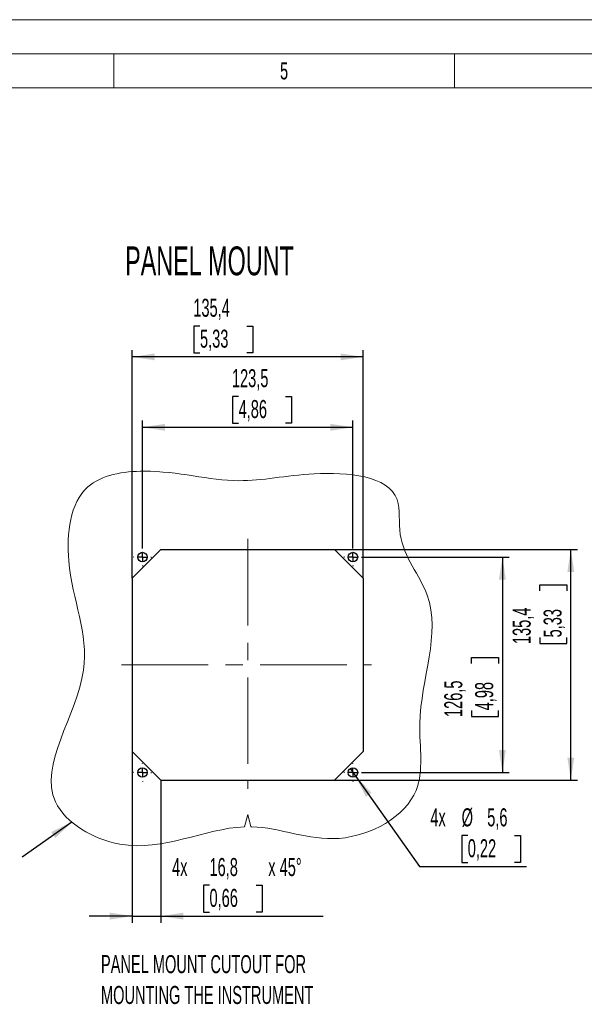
# Model space of a CAD drawing. Header units: millimetres. Extents: x 0 to 1680, y 0 to 1188.
# Tile 18 of 40: x 585 to 916, y 610 to 1188. Entities that reach past the tile are written whole.
import ezdxf

# ---------------------------------------------------------------- set-up
doc = ezdxf.new("R2010")
doc.units = ezdxf.units.MM
doc.header["$LTSCALE"] = 4
doc.linetypes.add('CENTERX2', pattern=[20.32, 12.7, -2.54, 2.54, -2.54])
doc.layers.add('FORMAT', color=7, linetype='Continuous')
doc.styles.add('SLDTEXTSTYLE0', font='TXT', dxfattribs={"width": 0.605})
doc.styles.add('SLDTEXTSTYLE1', font='TXT', dxfattribs={"width": 0.638186})
doc.dimstyles.new('SLDDIMSTYLE0', dxfattribs={"dimtxt": 0.18, "dimasz": 13.208, "dimexe": 0, "dimexo": 0.0625, "dimgap": 0, "dimtad": 0, "dimtih": 1, "dimtoh": 1, "dimdec": 0, "dimrnd": 1e-09, "dimzin": 0, "dimdsep": 46, "dimtxsty": 'Standard', "dimsah": 1, "dimcen": 0.09, "dimadec": 0, "dimazin": 0, "dimtfac": 13.208, "dimtdec": 0, "dimtofl": 0, "dimtmove": 0, "dimatfit": 3, "dimfxl": 0, "dimfrac": 2, "dimtolj": 1, "dimtzin": 0, "dimarcsym": 0})
doc.dimstyles.new('SLDDIMSTYLE1', dxfattribs={"dimtxt": 10.273275, "dimasz": 13.208, "dimexe": 0, "dimexo": 0.0625, "dimgap": 2.568319, "dimtad": 1, "dimdec": 1, "dimrnd": 1e-09, "dimzin": 12, "dimdsep": 46, "dimtxsty": 'SLDTEXTSTYLE0', "dimsah": 1, "dimcen": 0.09, "dimadec": 0, "dimazin": 3, "dimtfac": 1, "dimtdec": 1, "dimtofl": 0, "dimtmove": 0, "dimatfit": 3, "dimfxl": 0, "dimfrac": 2, "dimtolj": 1, "dimtzin": 12, "dimarcsym": 0})
doc.dimstyles.new('SLDDIMSTYLE2', dxfattribs={"dimtxt": 10.273275, "dimasz": 13.208, "dimexe": 0, "dimexo": 0.0625, "dimgap": 2.568319, "dimtad": 0, "dimtih": 1, "dimtoh": 1, "dimdec": 1, "dimrnd": 1e-09, "dimzin": 12, "dimdsep": 46, "dimtxsty": 'SLDTEXTSTYLE0', "dimblk1": 'NONE', "dimsah": 1, "dimcen": 0, "dimadec": 0, "dimazin": 3, "dimtfac": 1, "dimtdec": 1, "dimtmove": 0, "dimatfit": 3, "dimldrblk": 'NONE', "dimfxl": 0, "dimfrac": 2, "dimtolj": 1, "dimtzin": 12, "dimarcsym": 0})
doc.dimstyles.new('SLDDIMSTYLE3', dxfattribs={"dimtxt": 10.273275, "dimasz": 13.208, "dimexe": 0, "dimexo": 0.0625, "dimgap": 2.568319, "dimtad": 1, "dimdec": 1, "dimrnd": 1e-09, "dimzin": 12, "dimdsep": 46, "dimtxsty": 'SLDTEXTSTYLE0', "dimsah": 1, "dimcen": 0.09, "dimadec": 0, "dimazin": 3, "dimtfac": 1, "dimtdec": 1, "dimtmove": 0, "dimatfit": 0, "dimfxl": 0, "dimfrac": 2, "dimtolj": 1, "dimtzin": 12, "dimarcsym": 0})

# ---------------------------------------------------------------- blocks, each defined once
blk = doc.blocks.new('_D')
at = {"layer": 'FORMAT'}
for p, q in [((713.24, 966.81), (709.71, 966.81)), ((709.71, 966.81), (709.71, 951.03)), ((740.68, 966.81), (744.21, 966.81)), ((744.21, 966.81), (744.21, 951.03)), ((656.83, 877.77), (656.83, 952.68)), ((656.83, 948.68), (780.33, 948.68)), ((709.71, 951.03), (713.24, 951.03)), ((744.21, 951.03), (740.68, 951.03)), ((780.33, 877.77), (780.33, 952.68))]:
    blk.add_line(p, q, dxfattribs=at)
for points in [[(656.83, 948.68), (670.04, 946.65), (670.04, 950.71)], [(780.33, 948.68), (767.13, 950.71), (767.13, 946.65)]]:
    blk.add_solid(points, dxfattribs=at)
at = {"layer": 'FORMAT', "char_height": 10.583, "attachment_point": 1, "style": 'SLDTEXTSTYLE0'}
for s, insert in [('123,5', (709.32, 982.81)), ('4,86', (713.24, 964.68))]:
    blk.add_mtext(s, dxfattribs=dict(at, insert=insert))
blk = doc.blocks.new('_D_1')
at = {"layer": 'FORMAT'}
for p, q in [((690.59, 1008.14), (687.06, 1008.14)), ((687.06, 1008.14), (687.06, 992.37)), ((718.03, 1008.14), (721.55, 1008.14)), ((721.55, 1008.14), (721.55, 992.37)), ((650.88, 860.17), (650.88, 994.01)), ((786.28, 990.01), (650.88, 990.01)), ((687.06, 992.37), (690.59, 992.37)), ((721.55, 992.37), (718.03, 992.37)), ((786.28, 860.17), (786.28, 994.01))]:
    blk.add_line(p, q, dxfattribs=at)
for points in [[(650.88, 990.01), (664.09, 987.98), (664.09, 992.05)], [(786.28, 990.01), (773.08, 992.05), (773.08, 987.98)]]:
    blk.add_solid(points, dxfattribs=at)
at = {"layer": 'FORMAT', "char_height": 10.583, "attachment_point": 1, "style": 'SLDTEXTSTYLE0'}
for s, insert in [('135,4', (686.67, 1024.14)), ('5,33', (690.59, 1006.01))]:
    blk.add_mtext(s, dxfattribs=dict(at, insert=insert))
blk = doc.blocks.new('_D_2')
at = {"layer": 'FORMAT'}
for p, q in [((785.63, 872.47), (872.03, 872.47)), ((868.03, 872.47), (868.03, 745.97)), ((849.9, 809.9), (849.9, 813.43)), ((849.9, 813.43), (865.68, 813.43)), ((865.68, 813.43), (865.68, 809.9)), ((849.9, 782.47), (849.9, 778.94)), ((865.68, 778.94), (865.68, 782.47)), ((849.9, 778.94), (865.68, 778.94)), ((785.63, 745.97), (872.03, 745.97))]:
    blk.add_line(p, q, dxfattribs=at)
for points in [[(868.03, 872.47), (866, 859.26), (870.06, 859.26)], [(868.03, 745.97), (870.06, 759.18), (866, 759.18)]]:
    blk.add_solid(points, dxfattribs=at)
at = {"layer": 'FORMAT', "char_height": 10.583, "attachment_point": 1, "rotation": 90, "style": 'SLDTEXTSTYLE0'}
for s, insert in [('126,5', (833.91, 778.55)), ('4,98', (852.04, 782.47))]:
    blk.add_mtext(s, dxfattribs=dict(at, insert=insert))
blk = doc.blocks.new('_D_3')
at = {"layer": 'FORMAT'}
for p, q in [((769.53, 876.92), (912.17, 876.92)), ((908.17, 741.52), (908.17, 876.92)), ((890.04, 852.73), (890.04, 856.26)), ((890.04, 856.26), (905.82, 856.26)), ((905.82, 856.26), (905.82, 852.73)), ((890.04, 825.29), (890.04, 821.77)), ((890.04, 821.77), (905.82, 821.77)), ((905.82, 821.77), (905.82, 825.29)), ((769.53, 741.52), (912.17, 741.52))]:
    blk.add_line(p, q, dxfattribs=at)
for points in [[(908.17, 876.92), (906.14, 863.71), (910.2, 863.71)], [(908.17, 741.52), (910.2, 754.73), (906.14, 754.73)]]:
    blk.add_solid(points, dxfattribs=at)
at = {"layer": 'FORMAT', "char_height": 10.583, "attachment_point": 1, "rotation": 90, "style": 'SLDTEXTSTYLE0'}
for s, insert in [('135,4', (874.05, 821.38)), ('5,33', (892.18, 825.29))]:
    blk.add_mtext(s, dxfattribs=dict(at, insert=insert))
blk = doc.blocks.new('_D_4')
at = {"layer": 'FORMAT'}
for p, q in [((778.72, 748.26), (781.95, 743.69)), ((781.95, 743.69), (819.4, 690.82)), ((847.7, 708.94), (844.18, 708.94)), ((844.18, 708.94), (844.18, 693.17)), ((875.14, 708.94), (878.67, 708.94)), ((878.67, 708.94), (878.67, 693.17)), ((819.4, 690.82), (882.2, 690.82)), ((844.18, 693.17), (847.7, 693.17)), ((878.67, 693.17), (875.14, 693.17))]:
    blk.add_line(p, q, dxfattribs=at)
blk.add_solid([(781.95, 743.69), (787.93, 731.73), (791.25, 734.08)], dxfattribs=at)
at = {"layer": 'FORMAT', "char_height": 10.583, "attachment_point": 1, "style": 'SLDTEXTSTYLE0'}
for s, insert in [('4x', (825.75, 724.94)), ('%%c', (844.13, 724.94)), ('5,6', (859.12, 724.94)), ('0,22', (847.7, 706.81))]:
    blk.add_mtext(s, dxfattribs=dict(at, insert=insert))
blk = doc.blocks.new('_None')
blk = doc.blocks.new('_D_5')
at = {"layer": 'FORMAT'}
for p, q in [((650.88, 758.27), (650.88, 657.63)), ((667.63, 741.52), (667.63, 657.63)), ((696.16, 679.76), (692.63, 679.76)), ((692.63, 679.76), (692.63, 663.99)), ((723.6, 679.76), (727.13, 679.76)), ((727.13, 679.76), (727.13, 663.99)), ((650.88, 661.63), (625.48, 661.63)), ((650.88, 661.63), (667.63, 661.63)), ((667.63, 661.63), (762.96, 661.63)), ((692.63, 663.99), (696.16, 663.99)), ((727.13, 663.99), (723.6, 663.99))]:
    blk.add_line(p, q, dxfattribs=at)
for points in [[(650.88, 661.63), (637.68, 663.67), (637.68, 659.6)], [(667.63, 661.63), (680.84, 659.6), (680.84, 663.67)]]:
    blk.add_solid(points, dxfattribs=at)
at = {"layer": 'FORMAT', "char_height": 10.583, "attachment_point": 1, "style": 'SLDTEXTSTYLE0'}
for s, insert in [('4x', (674.21, 695.76)), ('16,8', (696.16, 695.76)), ('x 45°', (730.66, 695.76)), ('0,66', (696.16, 677.63))]:
    blk.add_mtext(s, dxfattribs=dict(at, insert=insert))
blk = doc.blocks.new('SW_NOTE_15')
at = {"layer": 'FORMAT', "color": 0, "char_height": 10.5833, "attachment_point": 1, "style": 'SLDTEXTSTYLE0'}
for s, insert in [('PANEL MOUNT CUTOUT FOR', (0, 13.64)), ('MOUNTING THE INSTRUMENT', (0, -4.47))]:
    blk.add_mtext(s, dxfattribs=dict(at, insert=insert))
blk = doc.blocks.new('SW_CENTERMARKSYMBOL_0')
at = {"layer": 'FORMAT', "color": 0}
for p, q in [((-5, 0), (-5.3, 0)), ((0, 0), (-2.5, 0)), ((0, 5), (0, 5.3)), ((0, 0), (0, 2.5)), ((0, 0), (0, -2.5)), ((0, 0), (2.5, 0)), ((5, 0), (5.3, 0)), ((0, -5), (0, -5.3))]:
    blk.add_line(p, q, dxfattribs=at)
blk = doc.blocks.new('SW_CENTERMARKSYMBOL_1')
at = {"layer": 'FORMAT', "color": 0}
for p, q in [((-5, 0), (-5.3, 0)), ((0, 0), (-2.5, 0)), ((0, 5), (0, 5.3)), ((0, 0), (0, 2.5)), ((0, 0), (0, -2.5)), ((0, 0), (2.5, 0)), ((5, 0), (5.3, 0)), ((0, -5), (0, -5.3))]:
    blk.add_line(p, q, dxfattribs=at)
blk = doc.blocks.new('SW_CENTERMARKSYMBOL_2')
at = {"layer": 'FORMAT', "color": 0}
for p, q in [((-5, 0), (-5.3, 0)), ((0, 0), (-2.5, 0)), ((0, 5), (0, 5.3)), ((0, 0), (0, 2.5)), ((0, 0), (0, -2.5)), ((0, 0), (2.5, 0)), ((5, 0), (5.3, 0)), ((0, -5), (0, -5.3))]:
    blk.add_line(p, q, dxfattribs=at)
blk = doc.blocks.new('SW_CENTERMARKSYMBOL_3')
at = {"layer": 'FORMAT', "color": 0}
for p, q in [((-5, 0), (-5.3, 0)), ((0, 0), (-2.5, 0)), ((0, 5), (0, 5.3)), ((0, 0), (0, 2.5)), ((0, 0), (0, -2.5)), ((0, 0), (2.5, 0)), ((5, 0), (5.3, 0)), ((0, -5), (0, -5.3))]:
    blk.add_line(p, q, dxfattribs=at)

msp = doc.modelspace()

# ---------------------------------------------------------------- linework, layer by layer
at = {"color": 7, "linetype": 'Continuous', "lineweight": 18}
for p, q in [((1680, 1188), (0, 1188)), ((1660, 1168), (20, 1168)), ((640, 1168), (640, 1148)), ((840, 1168), (840, 1148)), ((640, 1148), (440, 1148)), ((840, 1148), (640, 1148)), ((1040, 1148), (840, 1148)), ((718.58, 721.22), (716.67, 714.1)), ((720.48, 714.14), (718.58, 721.22))]:
    msp.add_line(p, q, dxfattribs=at)
at = {"color": 7, "linetype": 'Continuous', "lineweight": 25}
for p, q in [((650.88, 860.17), (667.63, 876.92)), ((667.63, 876.92), (769.53, 876.92)), ((769.53, 876.92), (786.28, 860.17)), ((650.88, 860.17), (650.88, 758.27)), ((786.28, 860.17), (786.28, 758.27)), ((650.88, 758.27), (667.63, 741.52)), ((769.53, 741.52), (786.28, 758.27)), ((667.63, 741.52), (769.53, 741.52))]:
    msp.add_line(p, q, dxfattribs=at)
for centre in [(656.83, 872.47), (780.33, 872.47), (656.83, 745.97), (780.33, 745.97)]:
    msp.add_circle(centre, 2.8, dxfattribs=at)
at = {"color": 7, "linetype": 'Continuous', "lineweight": 18}
msp.add_open_spline([(716.67, 714.1), (693.03, 713.11), (654.56, 690.92), (582.87, 733.36), (637.09, 803.98), (608.99, 860.42), (614.33, 904.28), (624.73, 913.61), (632.74, 920.79), (666.47, 926.28), (710.43, 913.14), (755.95, 924.15), (811.06, 919.59), (804.94, 878.08), (838.37, 841), (813.89, 787.57), (825.87, 728.08), (771.22, 697.96), (737.43, 713.72), (720.67, 714.14), (720.48, 714.14)], degree=3, knots=[0.6042104, 0.6042104, 0.6042104, 0.6042104, 0.6989244, 0.7571103, 0.8590346, 0.9424327, 1, 1, 1, 1.0443208, 1.1160719, 1.1733402, 1.2389359, 1.2653674, 1.3155412, 1.4130165, 1.463347, 1.5319613, 1.5983512, 1.5991272, 1.5991272, 1.5991272, 1.5991272], dxfattribs=at)
at = {"layer": 'FORMAT', "linetype": 'CENTERX2', "lineweight": 18}
for p, q in [((718.58, 883.08), (718.58, 736.38)), ((644.6, 809.22), (791.3, 809.22))]:
    msp.add_line(p, q, dxfattribs=at)

# ---------------------------------------------------------------- block references
at = {"layer": 'FORMAT'}
for name, p in [('SW_CENTERMARKSYMBOL_0', (656.83, 872.47)), ('SW_CENTERMARKSYMBOL_1', (780.33, 872.47)), ('SW_CENTERMARKSYMBOL_3', (656.83, 745.97)), ('SW_CENTERMARKSYMBOL_2', (780.33, 745.97)), ('SW_NOTE_15', (632.48, 625.1))]:
    msp.add_blockref(name, p, dxfattribs=at)

# ---------------------------------------------------------------- texts
at = {"color": 7, "linetype": 'Continuous', "lineweight": 0, "insert": (739.93, 1162.94), "char_height": 10, "attachment_point": 2, "style": 'SLDTEXTSTYLE1'}
msp.add_mtext('5', dxfattribs=at)
at = {"layer": 'FORMAT', "insert": (646.67, 1054.85), "char_height": 16.9333, "attachment_point": 1, "style": 'SLDTEXTSTYLE0'}
msp.add_mtext('PANEL MOUNT', dxfattribs=at)

# ---------------------------------------------------------------- dimensions: what is measured, and where the dimension line sits
at = {"layer": 'FORMAT'}
for base, p1, p2, picture, middle in [((650.88, 990.01), (786.28, 860.17), (650.88, 860.17), '_D_1', (704.31, 990.01)), ((780.33, 948.68), (656.83, 877.77), (780.33, 877.77), '_D', (726.96, 948.68))]:
    dim = msp.add_linear_dim(base=base, p1=p1, p2=p2, dimstyle='SLDDIMSTYLE1', dxfattribs=at)
    dim.commit()
    dim.dimension.update_dxf_attribs({"geometry": picture, "text_midpoint": middle, "dimtype": 160})
for base, p1, p2, picture, middle in [((908.17, 876.92), (769.53, 741.52), (769.53, 876.92), '_D_3', (908.17, 839.01)), ((868.03, 745.97), (785.63, 872.47), (785.63, 745.97), '_D_2', (868.03, 796.19))]:
    dim = msp.add_linear_dim(base=base, p1=p1, p2=p2, angle=90, dimstyle='SLDDIMSTYLE1', dxfattribs=at)
    dim.commit()
    dim.dimension.update_dxf_attribs({"geometry": picture, "text_midpoint": middle, "dimtype": 160})
dim = msp.add_linear_dim(base=(667.63375419, 661.63330255), p1=(650.88375419, 758.27029396), p2=(667.63375419, 741.52029396), text='4x<>x 45°', dimstyle='SLDDIMSTYLE3', dxfattribs=at)
dim.commit()
dim.dimension.update_dxf_attribs({"geometry": '_D_5', "text_midpoint": (718.58375419, 661.63330255), "dimtype": 160})
dim = msp.add_diameter_dim_2p(p1=(778.72, 748.26), p2=(781.95, 743.69), text='4x<>', dimstyle='SLDDIMSTYLE2', dxfattribs=at)
dim.commit()
dim.dimension.update_dxf_attribs({"geometry": '_D_4', "text_midpoint": (853.98, 708.94), "dimtype": 163})

# ---------------------------------------------------------------- leaders
msp.add_leader([(615.32, 716.86), (586.23, 696.27)], dimstyle='SLDDIMSTYLE0', dxfattribs=at)

doc.saveas('drawing.dxf')
